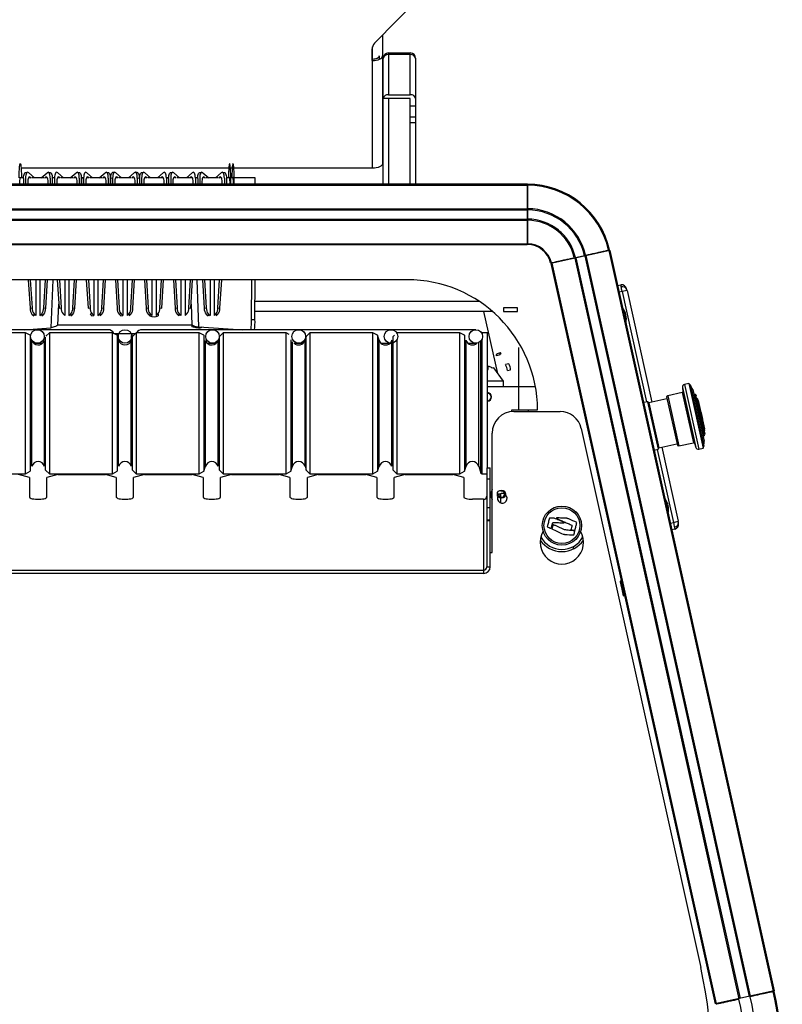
# Model space of a CAD drawing. Extents: x -3139 to 1389, y -669 to 4607.
# Tile 4 of 14: x -2814 to -2368, y 37 to 613. Entities that reach past the tile are written whole.
import ezdxf

# ---------------------------------------------------------------- set-up
doc = ezdxf.new("R2010")
doc.units = 0
doc.layers.get('0').update_dxf_attribs({"linetype": 'CONTINUOUS'})

# ---------------------------------------------------------------- blocks, each defined once
blk = doc.blocks.new('M9_-_FRONT')
for p, q in [((7.205, 25.079), (5.748, 23.588)), ((5.934, 23.778), (5.934, 20.818)), ((5.688, 23.444), (5.688, 23.187)), ((5.697, 20.707), (5.697, 23.506)), ((5.697, 23.223), (5.688, 23.223)), ((5.697, 23.187), (5.688, 23.187)), ((5.856, 23.298), (5.856, 23.215)), ((5.944, 20.338), (5.944, 23.238)), ((6.069, 23.363), (6.069, 22.399)), ((6.069, 23.363), (6.569, 23.363)), ((6.569, 23.326), (6.069, 23.326)), ((6.569, 22.399), (6.569, 23.363)), ((6.694, 23.238), (6.694, 20.338)), ((6.569, 22.311), (5.944, 22.311)), ((5.954, 22.311), (5.954, 22.345)), ((6.069, 22.399), (6.569, 22.399)), ((6.069, 22.311), (6.069, 20.338)), ((6.569, 20.338), (6.569, 22.311)), ((6.569, 22.149), (6.694, 22.149)), ((6.569, 21.89), (6.694, 21.89)), ((6.569, 21.76), (6.694, 21.76)), ((2.391, 20.707), (-2.391, 20.707)), ((2.469, 20.707), (2.429, 20.707)), ((5.697, 20.707), (2.507, 20.707)), ((-2.336, 20.488), (-2.412, 20.488)), ((-2.385, 20.537), (-2.384, 20.488)), ((-2.336, 20.473), (-2.336, 20.338)), ((-2.29, 20.479), (-2.29, 20.338)), ((-2.219, 20.488), (-2.222, 20.488)), ((-2.217, 20.603), (-2.083, 20.488)), ((-2.167, 20.488), (-2.198, 20.488)), ((-1.867, 20.488), (-2.144, 20.488)), ((-1.928, 20.488), (-1.794, 20.603)), ((-1.813, 20.488), (-1.844, 20.488)), ((-1.789, 20.488), (-1.792, 20.488)), ((-1.721, 20.479), (-1.721, 20.338)), ((-1.621, 20.488), (-1.675, 20.488)), ((-1.675, 20.473), (-1.675, 20.338)), ((-1.621, 20.479), (-1.621, 20.338)), ((-1.498, 20.488), (-1.554, 20.488)), ((-1.548, 20.603), (-1.415, 20.488)), ((-1.199, 20.488), (-1.475, 20.488)), ((-1.259, 20.488), (-1.126, 20.603)), ((-1.145, 20.488), (-1.176, 20.488)), ((-1.12, 20.488), (-1.124, 20.488)), ((-1.053, 20.479), (-1.053, 20.338)), ((-0.953, 20.488), (-1.006, 20.488)), ((-1.006, 20.473), (-1.006, 20.338)), ((-0.953, 20.479), (-0.999, 20.473)), ((-0.999, 20.473), (-0.999, 20.338)), ((-0.953, 20.479), (-0.953, 20.338)), ((-0.83, 20.488), (-0.885, 20.488)), ((-0.88, 20.603), (-0.746, 20.488)), ((-0.53, 20.488), (-0.807, 20.488)), ((-0.591, 20.488), (-0.457, 20.603)), ((-0.476, 20.488), (-0.507, 20.488)), ((-0.452, 20.488), (-0.455, 20.488)), ((-0.384, 20.479), (-0.384, 20.338)), ((-0.331, 20.488), (-0.338, 20.488)), ((-0.338, 20.473), (-0.338, 20.338)), ((-0.284, 20.479), (-0.331, 20.473)), ((-0.331, 20.473), (-0.331, 20.338)), ((-0.238, 20.614), (-0.284, 20.607)), ((-0.284, 20.479), (-0.284, 20.338)), ((-0.213, 20.488), (-0.217, 20.488)), ((-0.211, 20.603), (-0.078, 20.488)), ((-0.161, 20.488), (-0.192, 20.488)), ((0.138, 20.488), (-0.138, 20.488)), ((0.078, 20.488), (0.211, 20.603)), ((0.192, 20.488), (0.161, 20.488)), ((0.217, 20.488), (0.213, 20.488)), ((0.284, 20.607), (0.238, 20.614)), ((0.284, 20.479), (0.284, 20.338)), ((0.331, 20.473), (0.284, 20.479)), ((0.338, 20.488), (0.331, 20.488)), ((0.331, 20.473), (0.331, 20.338)), ((0.338, 20.473), (0.338, 20.338)), ((0.384, 20.479), (0.384, 20.338)), ((0.455, 20.488), (0.452, 20.488)), ((0.457, 20.603), (0.591, 20.488)), ((0.507, 20.488), (0.476, 20.488)), ((0.807, 20.488), (0.53, 20.488)), ((0.746, 20.488), (0.88, 20.603)), ((0.885, 20.488), (0.83, 20.488)), ((1.006, 20.488), (0.953, 20.488)), ((0.953, 20.479), (0.953, 20.338)), ((0.999, 20.473), (0.953, 20.479)), ((0.999, 20.473), (0.999, 20.338)), ((1.006, 20.473), (1.006, 20.338)), ((1.053, 20.479), (1.053, 20.338)), ((1.124, 20.488), (1.12, 20.488)), ((1.126, 20.603), (1.259, 20.488)), ((1.176, 20.488), (1.145, 20.488)), ((1.475, 20.488), (1.199, 20.488)), ((1.415, 20.488), (1.548, 20.603)), ((1.554, 20.488), (1.498, 20.488)), ((1.675, 20.488), (1.621, 20.488)), ((1.621, 20.479), (1.621, 20.338)), ((1.675, 20.473), (1.675, 20.338)), ((1.721, 20.479), (1.721, 20.338)), ((1.792, 20.488), (1.789, 20.488)), ((1.794, 20.603), (1.928, 20.488)), ((1.844, 20.488), (1.813, 20.488)), ((2.144, 20.488), (1.867, 20.488)), ((2.083, 20.488), (2.217, 20.603)), ((2.198, 20.488), (2.167, 20.488)), ((2.222, 20.488), (2.219, 20.488)), ((2.29, 20.479), (2.29, 20.338)), ((2.412, 20.488), (2.336, 20.488)), ((2.336, 20.473), (2.336, 20.338)), ((2.385, 20.537), (2.384, 20.488)), ((2.434, 20.338), (2.435, 20.486)), ((2.49, 20.488), (2.435, 20.488)), ((2.463, 20.537), (2.462, 20.488)), ((2.512, 20.338), (2.513, 20.486)), ((3, 20.488), (2.513, 20.488)), ((3, 20.338), (3, 20.488)), ((9.26, 20.338), (-9.26, 20.338)), ((-9.26, 20.338), (9.26, 20.338)), ((-9.26, 20.315), (9.26, 20.315)), ((9.26, 20.338), (9.26, 18.948)), ((9.272, 20.34), (9.272, 20.317)), ((9.272, 20.303), (9.272, 20.332)), ((-9.26, 19.774), (9.26, 19.774)), ((-9.26, 19.746), (9.26, 19.746)), ((9.272, 19.748), (9.272, 19.536)), ((-9.26, 19.534), (9.26, 19.534)), ((-9.26, 19.507), (9.26, 19.507)), ((-9.26, 18.966), (9.26, 18.966)), ((-9.26, 18.948), (9.26, 18.948)), ((-9.26, 18.948), (9.26, 18.948)), ((11.167, 18.815), (9.81, 18.514)), ((10.356, 18.635), (14.139, 1.57)), ((10.374, 18.651), (10.581, 18.697)), ((10.382, 18.641), (14.166, 1.575)), ((10.59, 18.687), (14.373, 1.621)), ((10.616, 18.693), (14.4, 1.627)), ((11.151, 18.824), (11.123, 18.817)), ((11.136, 18.82), (11.159, 18.825)), ((11.151, 18.822), (11.136, 18.818)), ((11.145, 18.81), (14.928, 1.744)), ((14.951, 1.75), (11.167, 18.815)), ((11.167, 18.815), (14.951, 1.75)), ((11.168, 18.813), (11.171, 18.814)), ((11.384, 17.852), (11.171, 18.814)), ((9.81, 18.514), (13.594, 1.449)), ((9.827, 18.518), (13.611, 1.452)), ((6.5, 18.138), (-6.5, 18.138)), ((-2.227, 18.138), (-2.187, 17.482)), ((-2.18, 18.138), (-2.141, 17.488)), ((-2.052, 18.138), (-2.052, 17.312)), ((-1.959, 18.138), (-1.959, 17.312)), ((-1.87, 17.488), (-1.831, 18.138)), ((-1.824, 17.482), (-1.784, 18.138)), ((-1.663, 18.138), (-1.705, 17.029)), ((-1.558, 18.138), (-1.519, 17.482)), ((-1.511, 18.138), (-1.472, 17.488)), ((-1.384, 18.138), (-1.384, 17.312)), ((-1.29, 18.138), (-1.29, 17.312)), ((-1.202, 17.488), (-1.163, 18.138)), ((-1.155, 17.482), (-1.116, 18.138)), ((-0.89, 18.138), (-0.85, 17.482)), ((-0.843, 18.138), (-0.804, 17.488)), ((-0.715, 18.138), (-0.715, 17.312)), ((-0.622, 18.138), (-0.622, 17.312)), ((-0.533, 17.488), (-0.494, 18.138)), ((-0.487, 17.482), (-0.447, 18.138)), ((-0.221, 18.138), (-0.182, 17.482)), ((-0.174, 18.138), (-0.135, 17.488)), ((-0.047, 18.138), (-0.047, 17.312)), ((0.047, 18.138), (0.047, 17.312)), ((0.135, 17.488), (0.174, 18.138)), ((0.182, 17.482), (0.221, 18.138)), ((0.447, 18.138), (0.487, 17.482)), ((0.494, 18.138), (0.533, 17.488)), ((0.622, 18.138), (0.622, 17.312)), ((0.715, 18.138), (0.715, 17.312)), ((0.804, 17.488), (0.843, 18.138)), ((0.85, 17.482), (0.89, 18.138)), ((1.116, 18.138), (1.155, 17.482)), ((1.163, 18.138), (1.202, 17.488)), ((1.29, 18.138), (1.29, 17.312)), ((1.384, 18.138), (1.384, 17.312)), ((1.472, 17.488), (1.511, 18.138)), ((1.519, 17.482), (1.558, 18.138)), ((1.704, 17.056), (1.663, 18.138)), ((1.784, 18.138), (1.824, 17.482)), ((1.831, 18.138), (1.87, 17.488)), ((1.959, 18.138), (1.959, 17.312)), ((2.052, 18.138), (2.052, 17.312)), ((2.141, 17.488), (2.18, 18.138)), ((2.187, 17.482), (2.227, 18.138)), ((2.917, 17.218), (2.918, 18.138)), ((2.994, 17.218), (2.996, 18.138)), ((11.347, 18.005), (11.416, 18.018)), ((11.45, 17.864), (11.381, 17.852)), ((11.561, 17.889), (11.45, 17.864)), ((11.45, 17.864), (12.013, 15.323)), ((11.561, 17.889), (12.131, 15.319)), ((-2.187, 17.482), (-2.141, 17.488)), ((-1.87, 17.488), (-1.824, 17.482)), ((-1.543, 17.088), (-1.524, 17.577)), ((-1.519, 17.482), (-1.472, 17.488)), ((-1.202, 17.488), (-1.155, 17.482)), ((-0.85, 17.482), (-0.804, 17.488)), ((-0.533, 17.488), (-0.487, 17.482)), ((0.487, 17.482), (0.533, 17.488)), ((0.804, 17.488), (0.85, 17.482)), ((1.155, 17.482), (1.202, 17.488)), ((1.472, 17.488), (1.519, 17.482)), ((1.524, 17.577), (1.543, 17.088)), ((1.824, 17.482), (1.87, 17.488)), ((2.141, 17.488), (2.187, 17.482)), ((2.995, 17.646), (8.146, 17.646)), ((8.717, 17.489), (8.717, 17.409)), ((9.037, 17.489), (8.717, 17.489)), ((9.037, 17.488), (8.717, 17.488)), ((9.037, 17.409), (9.037, 17.489)), ((-2.142, 17.344), (-2.099, 17.306)), ((-2.099, 17.353), (-2.099, 17.306)), ((-2.095, 17.35), (-2.052, 17.312)), ((-1.959, 17.312), (-1.916, 17.35)), ((-1.912, 17.353), (-1.912, 17.306)), ((-1.912, 17.306), (-1.869, 17.344)), ((-1.427, 17.35), (-1.384, 17.312)), ((-1.29, 17.312), (-1.247, 17.35)), ((-1.244, 17.353), (-1.244, 17.306)), ((-1.244, 17.306), (-1.201, 17.344)), ((-0.758, 17.35), (-0.805, 17.344)), ((-0.805, 17.344), (-0.762, 17.306)), ((-0.762, 17.306), (-0.715, 17.312)), ((-0.758, 17.35), (-0.715, 17.312)), ((-0.622, 17.312), (-0.579, 17.35)), ((-0.575, 17.353), (-0.575, 17.306)), ((-0.575, 17.306), (-0.532, 17.344)), ((-0.09, 17.35), (-0.136, 17.344)), ((-0.136, 17.344), (-0.093, 17.306)), ((-0.093, 17.306), (-0.047, 17.312)), ((-0.09, 17.35), (-0.047, 17.312)), ((0.047, 17.312), (0.09, 17.35)), ((0.093, 17.353), (0.093, 17.306)), ((0.093, 17.306), (0.136, 17.344)), ((0.532, 17.344), (0.575, 17.306)), ((0.575, 17.353), (0.575, 17.306)), ((0.579, 17.35), (0.622, 17.312)), ((0.715, 17.312), (0.758, 17.35)), ((0.762, 17.353), (0.762, 17.306)), ((1.201, 17.344), (1.244, 17.306)), ((1.244, 17.353), (1.244, 17.306)), ((1.247, 17.35), (1.29, 17.312)), ((1.384, 17.312), (1.427, 17.35)), ((1.869, 17.344), (1.912, 17.306)), ((1.912, 17.353), (1.912, 17.306)), ((1.916, 17.35), (1.959, 17.312)), ((2.052, 17.312), (2.095, 17.35)), ((2.099, 17.353), (2.099, 17.306)), ((2.099, 17.306), (2.142, 17.344)), ((8.459, 17.409), (2.995, 17.409)), ((8.584, 15.98), (8.267, 17.409)), ((8.717, 17.409), (9.037, 17.409)), ((8.717, 17.409), (9.037, 17.409)), ((-2.318, 16.987), (-1.705, 17.029)), ((1.543, 17.088), (-1.543, 17.088)), ((1.542, 17.088), (1.543, 17.055)), ((1.543, 17.055), (1.543, 17.055)), ((1.704, 17.056), (2.713, 16.987)), ((2.917, 17.218), (2.994, 17.218)), ((-0.396, 16.987), (-6.126, 16.987)), ((-2.29, 16.916), (-3.74, 16.916)), ((-2.182, 16.859), (-2.29, 16.916)), ((-2.29, 13.666), (-2.29, 16.916)), ((-2.182, 16.859), (-2.182, 13.723)), ((-1.827, 13.753), (-1.827, 16.816)), ((-1.74, 16.916), (-1.822, 16.834)), ((-0.29, 16.916), (-1.74, 16.916)), ((-1.74, 16.916), (-1.74, 13.666)), ((-0.182, 16.859), (-0.29, 16.916)), ((-0.29, 13.666), (-0.29, 16.916)), ((-0.256, 16.901), (0.244, 16.901)), ((-0.212, 16.9), (-0.218, 16.878)), ((-0.212, 16.874), (-0.212, 16.9)), ((-0.182, 16.859), (-0.182, 13.723)), ((-0.149, 16.853), (-0.164, 16.9)), ((-0.164, 16.9), (-0.164, 16.237)), ((-0.149, 16.237), (-0.149, 16.853)), ((0.164, 16.9), (0.149, 16.853)), ((0.149, 16.237), (0.149, 16.853)), ((0.164, 16.237), (0.164, 16.9)), ((0.26, 16.916), (0.173, 16.829)), ((0.173, 13.753), (0.173, 16.829)), ((0.219, 16.875), (0.212, 16.9)), ((0.212, 16.9), (0.212, 16.868)), ((1.71, 16.916), (0.26, 16.916)), ((0.26, 16.916), (0.26, 13.666)), ((6.126, 16.987), (0.396, 16.987)), ((1.818, 16.859), (1.71, 16.916)), ((1.71, 13.666), (1.71, 16.916)), ((1.823, 16.843), (1.818, 16.859)), ((1.818, 16.859), (1.818, 13.723)), ((2.26, 16.916), (2.173, 16.829)), ((2.173, 13.753), (2.173, 16.829)), ((3.71, 16.916), (2.26, 16.916)), ((2.26, 16.916), (2.26, 13.666)), ((3.783, 16.877), (3.71, 16.916)), ((3.71, 13.666), (3.71, 16.916)), ((4.173, 16.829), (4.146, 16.742)), ((4.26, 16.916), (4.173, 16.829)), ((4.173, 13.753), (4.173, 16.829)), ((5.71, 16.916), (4.26, 16.916)), ((4.26, 16.916), (4.26, 13.666)), ((5.818, 16.859), (5.71, 16.916)), ((5.71, 13.666), (5.71, 16.916)), ((5.854, 16.742), (5.818, 16.859)), ((5.818, 16.859), (5.818, 13.723)), ((8.08, 16.987), (6.126, 16.987)), ((6.207, 16.864), (6.173, 16.829)), ((6.173, 16.698), (6.173, 16.829)), ((6.26, 16.916), (6.258, 16.914)), ((7.71, 16.916), (6.26, 16.916)), ((6.26, 16.916), (6.26, 16.911)), ((7.818, 16.859), (7.71, 16.916)), ((7.71, 13.666), (7.71, 16.916)), ((7.825, 16.837), (7.818, 16.859)), ((7.818, 16.859), (7.818, 13.723)), ((8.352, 16.916), (8.218, 16.916)), ((8.218, 16.916), (8.218, 16.904)), ((8.352, 13.792), (8.352, 16.916)), ((-2.182, 16.674), (-2.146, 16.674)), ((-2.146, 13.84), (-2.146, 16.742)), ((-2.104, 16.674), (-1.896, 16.674)), ((-1.854, 13.84), (-1.854, 16.739)), ((-1.854, 16.674), (-1.827, 16.674)), ((-0.146, 13.84), (-0.146, 16.742)), ((0.146, 13.84), (0.146, 16.742)), ((1.854, 13.84), (1.854, 16.739)), ((1.896, 16.674), (2.104, 16.674)), ((2.146, 13.84), (2.146, 16.742)), ((2.146, 16.674), (2.173, 16.674)), ((3.818, 16.755), (3.818, 13.723)), ((3.854, 13.84), (3.854, 16.704)), ((3.896, 16.674), (4.104, 16.674)), ((4.146, 13.84), (4.146, 16.742)), ((5.854, 13.84), (5.854, 16.742)), ((5.896, 16.674), (6.126, 16.674)), ((6.146, 16.691), (6.146, 16.742)), ((6.146, 13.84), (6.146, 16.676)), ((6.146, 16.674), (6.173, 16.674)), ((6.173, 13.753), (6.173, 16.682)), ((6.26, 16.75), (6.26, 13.666)), ((7.854, 13.84), (7.854, 16.742)), ((7.896, 16.674), (8.08, 16.674)), ((8.146, 13.84), (8.146, 16.689)), ((8.194, 13.684), (8.194, 16.724)), ((8.218, 16.758), (8.218, 13.666)), ((9.062, 16.577), (9.062, 15.138)), ((8.629, 16.406), (8.556, 16.387)), ((8.642, 16.452), (8.569, 16.434)), ((8.63, 16.43), (8.663, 16.438)), ((-2.146, 16.237), (-2.182, 16.237)), ((-2.182, 16.138), (-2.146, 16.138)), ((-1.827, 16.237), (-1.854, 16.237)), ((-1.854, 16.138), (-1.827, 16.138)), ((-0.146, 16.237), (-0.182, 16.237)), ((-0.182, 16.138), (-0.146, 16.138)), ((0.173, 16.237), (0.146, 16.237)), ((0.146, 16.138), (0.173, 16.138)), ((2.173, 16.237), (2.146, 16.237)), ((2.146, 16.138), (2.173, 16.138)), ((6.146, 16.138), (6.173, 16.138)), ((8.352, 16.138), (8.363, 16.138)), ((8.363, 16.073), (8.363, 16.138)), ((8.455, 16.098), (8.441, 16.118)), ((8.838, 16.199), (8.766, 16.181)), ((-2.182, 16.073), (-2.146, 16.073)), ((-1.854, 16.073), (-1.827, 16.073)), ((-0.182, 16.073), (-0.146, 16.073)), ((0.146, 16.073), (0.173, 16.073)), ((2.146, 16.073), (2.173, 16.073)), ((6.146, 16.073), (6.173, 16.073)), ((8.352, 16.073), (8.363, 16.073)), ((8.491, 16.106), (8.455, 16.098)), ((8.718, 15.798), (8.491, 16.106)), ((8.806, 16.047), (8.879, 16.065)), ((-2.146, 15.798), (-2.182, 15.798)), ((-2.182, 15.674), (-2.146, 15.674)), ((-1.827, 15.798), (-1.854, 15.798)), ((-1.854, 15.674), (-1.827, 15.674)), ((-0.146, 15.798), (-0.182, 15.798)), ((-0.182, 15.674), (-0.146, 15.674)), ((0.173, 15.798), (0.146, 15.798)), ((0.146, 15.674), (0.173, 15.674)), ((2.173, 15.798), (2.146, 15.798)), ((2.146, 15.674), (2.173, 15.674)), ((6.173, 15.798), (6.146, 15.798)), ((6.146, 15.674), (6.173, 15.674)), ((8.718, 15.798), (8.352, 15.798)), ((8.352, 15.674), (9.452, 15.674)), ((8.718, 15.674), (8.718, 15.798)), ((12.836, 15.658), (13.143, 14.272)), ((12.836, 15.658), (12.849, 15.557)), ((12.982, 15.746), (12.882, 15.724)), ((12.882, 15.724), (13.212, 14.232)), ((12.982, 15.746), (13.312, 14.254)), ((13.02, 15.708), (13.332, 14.305)), ((12.503, 15.462), (12.474, 15.436)), ((12.474, 15.436), (12.721, 14.321)), ((12.834, 15.536), (12.503, 15.462)), ((12.503, 15.462), (12.758, 14.309)), ((12.834, 15.536), (13.09, 14.383)), ((13.113, 14.369), (12.849, 15.557)), ((13.075, 15.609), (13.339, 14.418)), ((13.113, 15.497), (13.09, 15.543)), ((13.128, 15.5), (13.113, 15.497)), ((13.113, 15.497), (13.326, 14.536)), ((13.128, 15.5), (13.341, 14.539)), ((13.163, 15.475), (13.144, 15.471)), ((13.145, 15.468), (13.144, 15.471)), ((13.145, 15.468), (13.164, 15.473)), ((13.164, 15.473), (13.163, 15.475)), ((12.032, 15.328), (11.945, 15.308)), ((12.032, 15.328), (12.275, 14.232)), ((12.067, 15.305), (12.032, 15.328)), ((12.482, 15.397), (12.067, 15.305)), ((12.067, 15.305), (12.297, 14.267)), ((13.187, 15.392), (13.175, 15.39)), ((13.175, 15.39), (13.337, 14.659)), ((13.187, 15.392), (13.349, 14.662)), ((13.201, 15.355), (13.187, 15.392)), ((13.201, 15.355), (13.346, 14.702)), ((8.908, 15.138), (9.5, 15.138)), ((8.908, 15.1), (8.908, 15.138)), ((8.953, 15.102), (10.019, 15.102)), ((9.283, 15.138), (9.283, 15.102)), ((13.176, 15.007), (13.207, 15.013)), ((13.235, 15.02), (13.256, 15.024)), ((13.274, 15.028), (13.285, 15.031)), ((8.453, 11.852), (8.453, 14.602)), ((10.507, 14.71), (13.261, 2.287)), ((13.325, 14.484), (13.326, 14.536)), ((13.326, 14.536), (13.341, 14.539)), ((13.335, 14.62), (13.352, 14.624)), ((13.336, 14.649), (13.346, 14.651)), ((13.337, 14.659), (13.349, 14.662)), ((13.338, 14.65), (13.337, 14.659)), ((13.337, 14.63), (13.35, 14.633)), ((13.341, 14.583), (13.337, 14.602)), ((13.341, 14.583), (13.36, 14.588)), ((13.349, 14.662), (13.346, 14.702)), ((13.362, 14.577), (13.346, 14.651)), ((12.297, 14.267), (12.712, 14.359)), ((12.721, 14.321), (12.758, 14.309)), ((12.758, 14.309), (13.09, 14.383)), ((13.113, 14.369), (13.143, 14.272)), ((12.188, 14.213), (12.275, 14.232)), ((12.256, 14.228), (12.629, 12.546)), ((12.275, 14.232), (12.297, 14.267)), ((12.361, 14.281), (12.74, 12.571)), ((13.212, 14.232), (13.312, 14.254)), ((-3.74, 13.666), (-2.29, 13.666)), ((-2.2, 13.583), (-2.45, 13.648)), ((-2.29, 13.666), (-2.182, 13.723)), ((-1.827, 13.753), (-1.74, 13.666)), ((-1.55, 13.648), (-1.8, 13.583)), ((-1.74, 13.666), (-0.29, 13.666)), ((-1.55, 13.648), (-0.45, 13.648)), ((-0.2, 13.583), (-0.45, 13.648)), ((-0.29, 13.666), (-0.182, 13.723)), ((0.173, 13.753), (0.26, 13.666)), ((0.45, 13.648), (0.2, 13.583)), ((0.26, 13.666), (1.71, 13.666)), ((0.45, 13.648), (1.55, 13.648)), ((1.8, 13.583), (1.55, 13.648)), ((1.71, 13.666), (1.818, 13.723)), ((1.818, 13.723), (1.854, 13.84)), ((2.173, 13.753), (2.26, 13.666)), ((2.45, 13.648), (2.2, 13.583)), ((2.26, 13.666), (3.71, 13.666)), ((2.45, 13.648), (3.55, 13.648)), ((3.8, 13.583), (3.55, 13.648)), ((3.71, 13.666), (3.818, 13.723)), ((3.818, 13.723), (3.854, 13.84)), ((4.146, 13.84), (4.173, 13.753)), ((4.173, 13.753), (4.26, 13.666)), ((4.45, 13.648), (4.2, 13.583)), ((4.26, 13.666), (5.71, 13.666)), ((4.45, 13.648), (5.55, 13.648)), ((5.8, 13.583), (5.55, 13.648)), ((5.71, 13.666), (5.818, 13.723)), ((5.818, 13.723), (5.854, 13.84)), ((6.173, 13.753), (6.26, 13.666)), ((6.45, 13.648), (6.2, 13.583)), ((6.26, 13.666), (7.71, 13.666)), ((6.45, 13.648), (7.55, 13.648)), ((7.8, 13.583), (7.55, 13.648)), ((7.71, 13.666), (7.818, 13.723)), ((7.818, 13.723), (7.854, 13.84)), ((8.146, 13.84), (8.194, 13.684)), ((8.218, 13.666), (8.334, 13.666)), ((8.334, 13.801), (8.334, 11.524)), ((8.412, 13.792), (8.334, 13.792)), ((8.412, 11.524), (8.412, 13.801)), ((-2.2, 13.583), (-2.2, 13.13)), ((-1.8, 13.13), (-1.8, 13.583)), ((-0.2, 13.583), (-0.2, 13.13)), ((0.2, 13.13), (0.2, 13.583)), ((1.8, 13.583), (1.8, 13.13)), ((2.2, 13.13), (2.2, 13.583)), ((3.8, 13.583), (3.8, 13.13)), ((4.2, 13.13), (4.2, 13.583)), ((5.8, 13.583), (5.8, 13.13)), ((6.2, 13.13), (6.2, 13.583)), ((7.8, 13.583), (7.8, 13.13)), ((8.334, 13.551), (8.412, 13.551)), ((8.658, 13.125), (8.658, 13.208)), ((8.256, 13.079), (8, 13.079)), ((8.256, 13.079), (8.256, 11.373)), ((8.658, 12.995), (8.658, 13.102)), ((8.334, 12.886), (8.412, 12.886)), ((8.334, 12.608), (8.412, 12.608)), ((8.412, 12.58), (8.334, 12.58)), ((12.561, 12.529), (12.629, 12.546)), ((14.955, 1.748), (12.564, 12.53)), ((12.629, 12.546), (12.74, 12.571)), ((12.725, 12.564), (12.738, 12.567)), ((12.73, 12.545), (12.745, 12.548)), ((12.663, 12.393), (12.595, 12.375)), ((8.412, 11.852), (8.453, 11.852)), ((10.318, 11.931), (10.333, 11.995)), ((-8.256, 11.448), (8.256, 11.448)), ((-8.256, 11.373), (8.256, 11.373)), ((8.334, 11.524), (8.412, 11.524)), ((11.433, 11.195), (11.402, 11.188)), ((11.402, 11.188), (11.476, 10.856)), ((11.404, 11.178), (11.473, 10.866)), ((11.476, 10.856), (11.506, 10.863)), ((14.951, 1.75), (13.594, 1.449)), ((14.915, 1.73), (14.944, 1.736)), ((14.918, 1.74), (14.955, 1.748)), ((14.923, 1.734), (14.946, 1.739)), ((14.951, 1.738), (14.929, 1.733)), ((14.947, 1.747), (14.946, 1.749))]:
    blk.add_line(p, q)
at = {"flags": 128}
for points in [[(5.697, 23.187), (5.744, 23.189), (5.788, 23.195), (5.829, 23.205), (5.864, 23.219), (5.894, 23.236), (5.916, 23.255), (5.929, 23.276), (5.934, 23.298)], [(5.697, 23.223), (5.728, 23.225), (5.758, 23.229), (5.785, 23.236), (5.809, 23.245), (5.829, 23.256), (5.843, 23.269), (5.852, 23.283), (5.856, 23.298)], [(-2.435, 20.486), (-2.435, 20.536), (-2.435, 20.585), (-2.433, 20.632), (-2.431, 20.676), (-2.429, 20.715), (-2.426, 20.749), (-2.422, 20.776), (-2.418, 20.796), (-2.414, 20.809), (-2.41, 20.813), (-2.406, 20.809), (-2.402, 20.797), (-2.398, 20.777), (-2.395, 20.75), (-2.391, 20.716), (-2.389, 20.677), (-2.387, 20.633), (-2.385, 20.586), (-2.385, 20.537)], [(2.435, 20.486), (2.435, 20.536), (2.435, 20.585), (2.433, 20.632), (2.431, 20.676), (2.429, 20.715), (2.426, 20.749), (2.422, 20.776), (2.418, 20.796), (2.414, 20.809), (2.41, 20.813), (2.406, 20.809), (2.402, 20.797), (2.398, 20.777), (2.395, 20.75), (2.391, 20.716), (2.389, 20.677), (2.387, 20.633), (2.385, 20.586), (2.385, 20.537)], [(2.513, 20.486), (2.513, 20.536), (2.512, 20.585), (2.511, 20.632), (2.509, 20.676), (2.507, 20.715), (2.504, 20.749), (2.5, 20.776), (2.496, 20.796), (2.492, 20.809), (2.488, 20.813), (2.484, 20.809), (2.48, 20.797), (2.476, 20.777), (2.472, 20.75), (2.469, 20.716), (2.467, 20.677), (2.465, 20.633), (2.463, 20.586), (2.463, 20.537)], [(5.934, 20.818), (5.929, 20.797), (5.916, 20.776), (5.894, 20.757), (5.864, 20.74), (5.829, 20.726), (5.788, 20.716), (5.744, 20.709), (5.697, 20.707)], [(-2.419, 20.338), (-2.419, 20.359), (-2.419, 20.393), (-2.418, 20.424), (-2.416, 20.452), (-2.414, 20.474), (-2.412, 20.49), (-2.409, 20.498), (-2.406, 20.499), (-2.403, 20.491), (-2.403, 20.488)], [(-2.336, 20.473), (-2.335, 20.508), (-2.331, 20.54), (-2.324, 20.566), (-2.315, 20.587), (-2.304, 20.601), (-2.291, 20.607), (-2.277, 20.606), (-2.265, 20.599)], [(-2.217, 20.603), (-2.231, 20.612), (-2.245, 20.613), (-2.257, 20.607), (-2.268, 20.593), (-2.278, 20.573), (-2.284, 20.546), (-2.288, 20.514), (-2.29, 20.479)], [(-2.16, 20.478), (-2.173, 20.495), (-2.187, 20.505), (-2.2, 20.507), (-2.212, 20.501), (-2.223, 20.487), (-2.231, 20.466), (-2.237, 20.439), (-2.24, 20.406), (-2.24, 20.371), (-2.238, 20.338)], [(-2.212, 20.48), (-2.219, 20.488), (-2.221, 20.49)], [(-1.771, 20.389), (-1.772, 20.423), (-1.777, 20.453), (-1.784, 20.477), (-1.793, 20.495), (-1.805, 20.505), (-1.818, 20.507), (-1.831, 20.501), (-1.845, 20.487), (-1.851, 20.478)], [(-1.79, 20.49), (-1.799, 20.48), (-1.799, 20.48)], [(-1.721, 20.479), (-1.723, 20.514), (-1.727, 20.546), (-1.734, 20.573), (-1.743, 20.593), (-1.754, 20.607), (-1.766, 20.613), (-1.78, 20.612), (-1.794, 20.603)], [(-1.746, 20.599), (-1.734, 20.606), (-1.72, 20.607), (-1.707, 20.601), (-1.696, 20.587), (-1.687, 20.566), (-1.68, 20.54), (-1.676, 20.508), (-1.675, 20.473)], [(-1.548, 20.603), (-1.562, 20.612), (-1.576, 20.613), (-1.589, 20.607), (-1.6, 20.593), (-1.609, 20.573), (-1.616, 20.546), (-1.62, 20.514), (-1.621, 20.479)], [(-1.492, 20.478), (-1.504, 20.495), (-1.518, 20.505), (-1.531, 20.507), (-1.544, 20.501), (-1.554, 20.487), (-1.563, 20.466), (-1.569, 20.439), (-1.572, 20.406), (-1.572, 20.371), (-1.569, 20.338)], [(-1.102, 20.389), (-1.104, 20.423), (-1.108, 20.453), (-1.115, 20.477), (-1.125, 20.495), (-1.136, 20.505), (-1.149, 20.507), (-1.163, 20.501), (-1.177, 20.487), (-1.182, 20.478)], [(-1.121, 20.49), (-1.13, 20.48), (-1.13, 20.48)], [(-1.053, 20.479), (-1.054, 20.514), (-1.058, 20.546), (-1.065, 20.573), (-1.074, 20.593), (-1.085, 20.607), (-1.098, 20.613), (-1.112, 20.612), (-1.126, 20.603)], [(-1.078, 20.599), (-1.065, 20.606), (-1.051, 20.607), (-1.039, 20.601), (-1.028, 20.587), (-1.018, 20.566), (-1.012, 20.54), (-1.008, 20.508), (-1.006, 20.473)], [(-0.88, 20.603), (-0.894, 20.612), (-0.908, 20.613), (-0.92, 20.607), (-0.931, 20.593), (-0.941, 20.573), (-0.947, 20.546), (-0.951, 20.514), (-0.953, 20.479)], [(-0.823, 20.478), (-0.836, 20.495), (-0.85, 20.505), (-0.863, 20.507), (-0.875, 20.501), (-0.886, 20.487), (-0.894, 20.466), (-0.9, 20.439), (-0.903, 20.406), (-0.903, 20.371), (-0.901, 20.338)], [(-0.434, 20.389), (-0.435, 20.423), (-0.44, 20.453), (-0.447, 20.477), (-0.456, 20.495), (-0.468, 20.505), (-0.481, 20.507), (-0.494, 20.501), (-0.508, 20.487), (-0.514, 20.478)], [(-0.453, 20.49), (-0.462, 20.48), (-0.462, 20.48)], [(-0.384, 20.479), (-0.386, 20.514), (-0.39, 20.546), (-0.396, 20.573), (-0.406, 20.593), (-0.417, 20.607), (-0.429, 20.613), (-0.443, 20.612), (-0.457, 20.603)], [(-0.409, 20.599), (-0.397, 20.606), (-0.383, 20.607), (-0.37, 20.601), (-0.359, 20.587), (-0.35, 20.566), (-0.343, 20.54), (-0.339, 20.508), (-0.338, 20.473)], [(-0.331, 20.473), (-0.329, 20.508), (-0.325, 20.54), (-0.319, 20.566), (-0.309, 20.587), (-0.298, 20.601), (-0.286, 20.607), (-0.284, 20.607)], [(-0.211, 20.603), (-0.225, 20.612), (-0.239, 20.613), (-0.252, 20.607), (-0.263, 20.593), (-0.272, 20.573), (-0.279, 20.546), (-0.283, 20.514), (-0.284, 20.479)], [(-0.155, 20.478), (-0.167, 20.495), (-0.181, 20.505), (-0.194, 20.507), (-0.207, 20.501), (-0.217, 20.487), (-0.226, 20.466), (-0.232, 20.439), (-0.235, 20.406), (-0.235, 20.371), (-0.232, 20.338)], [(-0.207, 20.48), (-0.214, 20.488), (-0.216, 20.49)], [(0.235, 20.389), (0.233, 20.423), (0.229, 20.453), (0.222, 20.477), (0.212, 20.495), (0.201, 20.505), (0.188, 20.507), (0.174, 20.501), (0.16, 20.487), (0.155, 20.478)], [(0.216, 20.49), (0.207, 20.48), (0.207, 20.48)], [(0.284, 20.479), (0.283, 20.514), (0.279, 20.546), (0.272, 20.573), (0.263, 20.593), (0.252, 20.607), (0.239, 20.613), (0.225, 20.612), (0.211, 20.603)], [(0.284, 20.607), (0.286, 20.607), (0.298, 20.601), (0.309, 20.587), (0.319, 20.566), (0.325, 20.54), (0.329, 20.508), (0.331, 20.473)], [(0.338, 20.473), (0.339, 20.508), (0.343, 20.54), (0.35, 20.566), (0.359, 20.587), (0.37, 20.601), (0.383, 20.607), (0.397, 20.606), (0.409, 20.599)], [(0.457, 20.603), (0.443, 20.612), (0.429, 20.613), (0.417, 20.607), (0.406, 20.593), (0.396, 20.573), (0.39, 20.546), (0.386, 20.514), (0.384, 20.479)], [(0.514, 20.478), (0.501, 20.495), (0.487, 20.505), (0.474, 20.507), (0.462, 20.501), (0.451, 20.487), (0.443, 20.466), (0.437, 20.439), (0.434, 20.406), (0.434, 20.371), (0.436, 20.338)], [(0.462, 20.48), (0.455, 20.488), (0.453, 20.49)], [(0.903, 20.389), (0.902, 20.423), (0.897, 20.453), (0.89, 20.477), (0.881, 20.495), (0.869, 20.505), (0.856, 20.507), (0.843, 20.501), (0.829, 20.487), (0.823, 20.478)], [(0.953, 20.479), (0.951, 20.514), (0.947, 20.546), (0.941, 20.573), (0.931, 20.593), (0.92, 20.607), (0.908, 20.613), (0.894, 20.612), (0.88, 20.603)], [(1.006, 20.473), (1.008, 20.508), (1.012, 20.54), (1.018, 20.566), (1.028, 20.587), (1.039, 20.601), (1.051, 20.607), (1.065, 20.606), (1.078, 20.599)], [(1.126, 20.603), (1.112, 20.612), (1.098, 20.613), (1.085, 20.607), (1.074, 20.593), (1.065, 20.573), (1.058, 20.546), (1.054, 20.514), (1.053, 20.479)], [(1.182, 20.478), (1.17, 20.495), (1.156, 20.505), (1.143, 20.507), (1.13, 20.501), (1.12, 20.487), (1.111, 20.466), (1.105, 20.439), (1.102, 20.406), (1.102, 20.371), (1.105, 20.338)], [(1.13, 20.48), (1.123, 20.488), (1.121, 20.49)], [(1.572, 20.389), (1.57, 20.423), (1.566, 20.453), (1.559, 20.477), (1.549, 20.495), (1.538, 20.505), (1.525, 20.507), (1.511, 20.501), (1.497, 20.487), (1.492, 20.478)], [(1.621, 20.479), (1.62, 20.514), (1.616, 20.546), (1.609, 20.573), (1.6, 20.593), (1.589, 20.607), (1.576, 20.613), (1.562, 20.612), (1.548, 20.603)], [(1.675, 20.473), (1.676, 20.508), (1.68, 20.54), (1.687, 20.566), (1.696, 20.587), (1.707, 20.601), (1.72, 20.607), (1.734, 20.606), (1.746, 20.599)], [(1.794, 20.603), (1.78, 20.612), (1.766, 20.613), (1.754, 20.607), (1.743, 20.593), (1.734, 20.573), (1.727, 20.546), (1.723, 20.514), (1.721, 20.479)], [(1.851, 20.478), (1.838, 20.495), (1.824, 20.505), (1.811, 20.507), (1.799, 20.501), (1.788, 20.487), (1.78, 20.466), (1.774, 20.439), (1.771, 20.406), (1.771, 20.371), (1.773, 20.338)], [(1.799, 20.48), (1.792, 20.488), (1.79, 20.49)], [(2.24, 20.389), (2.239, 20.423), (2.234, 20.453), (2.227, 20.477), (2.218, 20.495), (2.206, 20.505), (2.193, 20.507), (2.18, 20.501), (2.166, 20.487), (2.16, 20.478)], [(2.221, 20.49), (2.212, 20.48), (2.212, 20.48)], [(2.29, 20.479), (2.288, 20.514), (2.284, 20.546), (2.278, 20.573), (2.268, 20.593), (2.257, 20.607), (2.245, 20.613), (2.231, 20.612), (2.217, 20.603)], [(2.265, 20.599), (2.277, 20.606), (2.291, 20.607), (2.304, 20.601), (2.315, 20.587), (2.324, 20.566), (2.331, 20.54), (2.335, 20.508), (2.336, 20.473)], [(2.419, 20.338), (2.419, 20.359), (2.419, 20.393), (2.418, 20.424), (2.416, 20.452), (2.414, 20.474), (2.412, 20.49), (2.409, 20.498), (2.406, 20.499), (2.403, 20.491), (2.403, 20.488)], [(2.497, 20.338), (2.497, 20.359), (2.497, 20.393), (2.496, 20.424), (2.494, 20.452), (2.492, 20.474), (2.49, 20.49), (2.487, 20.498), (2.484, 20.499), (2.481, 20.491), (2.481, 20.488)], [(-1.773, 20.338), (-1.772, 20.352), (-1.771, 20.389)], [(-1.105, 20.338), (-1.104, 20.352), (-1.102, 20.389)], [(-0.436, 20.338), (-0.435, 20.352), (-0.434, 20.389)], [(0.232, 20.338), (0.233, 20.352), (0.235, 20.389)], [(0.901, 20.338), (0.902, 20.352), (0.903, 20.389)], [(1.569, 20.338), (1.57, 20.352), (1.572, 20.389)], [(2.238, 20.338), (2.239, 20.352), (2.24, 20.389)], [(9.911, 19.3), (9.901, 19.329), (9.898, 19.342)], [(9.917, 19.329), (9.928, 19.3), (9.945, 19.274)], [(10.06, 19.209), (10.025, 19.212), (10.017, 19.213)], [(9.272, 18.968), (9.272, 18.967), (9.272, 18.963), (9.272, 18.95)], [(9.802, 18.524), (9.803, 18.524), (9.806, 18.525), (9.819, 18.528)], [(8.218, 16.916), (8.214, 16.916), (8.211, 16.915)], [(6.146, 16.742), (6.132, 16.71), (6.116, 16.687)], [(8.556, 16.387), (8.556, 16.403), (8.558, 16.415), (8.561, 16.425), (8.565, 16.431), (8.569, 16.434)], [(8.663, 16.438), (8.655, 16.446), (8.649, 16.451), (8.643, 16.452), (8.637, 16.45), (8.633, 16.443), (8.63, 16.434), (8.629, 16.421), (8.629, 16.406)], [(8.352, 15.528), (8.36, 15.526), (8.371, 15.524)], [(13.339, 14.621), (13.339, 14.629), (13.339, 14.63)], [(8.742, 13.198), (8.717, 13.208), (8.688, 13.212)], [(-2.2, 13.13), (-2.196, 13.12), (-2.183, 13.109), (-2.162, 13.1), (-2.134, 13.092), (-2.1, 13.086), (-2.062, 13.081), (-2.021, 13.079), (-1.979, 13.079), (-1.938, 13.081), (-1.9, 13.086), (-1.866, 13.092), (-1.838, 13.1), (-1.817, 13.109), (-1.804, 13.12), (-1.8, 13.13)], [(-0.2, 13.13), (-0.196, 13.12), (-0.183, 13.109), (-0.162, 13.1), (-0.134, 13.092), (-0.1, 13.086), (-0.062, 13.081), (-0.021, 13.079), (0.021, 13.079), (0.062, 13.081), (0.1, 13.086), (0.134, 13.092), (0.162, 13.1), (0.183, 13.109), (0.196, 13.12), (0.2, 13.13)], [(1.8, 13.13), (1.804, 13.12), (1.817, 13.109), (1.838, 13.1), (1.866, 13.092), (1.9, 13.086), (1.938, 13.081), (1.979, 13.079), (2.021, 13.079), (2.062, 13.081), (2.1, 13.086), (2.134, 13.092), (2.162, 13.1), (2.183, 13.109), (2.196, 13.12), (2.2, 13.13)], [(3.8, 13.13), (3.804, 13.12), (3.817, 13.109), (3.838, 13.1), (3.866, 13.092), (3.9, 13.086), (3.938, 13.081), (3.979, 13.079), (4.021, 13.079), (4.062, 13.081), (4.1, 13.086), (4.134, 13.092), (4.162, 13.1), (4.183, 13.109), (4.196, 13.12), (4.2, 13.13)], [(5.8, 13.13), (5.804, 13.12), (5.817, 13.109), (5.838, 13.1), (5.866, 13.092), (5.9, 13.086), (5.938, 13.081), (5.979, 13.079), (6.021, 13.079), (6.062, 13.081), (6.1, 13.086), (6.134, 13.092), (6.162, 13.1), (6.183, 13.109), (6.196, 13.12), (6.2, 13.13)], [(7.8, 13.13), (7.804, 13.12), (7.815, 13.111), (7.834, 13.102), (7.859, 13.094), (7.889, 13.087), (7.923, 13.083), (7.961, 13.08), (8, 13.079)]]:
    blk.add_lwpolyline(points, dxfattribs=at)
for centre, radius in [((-2.016, 16.831), 0.156), ((0, 16.831), 0.156), ((2.016, 16.831), 0.156), ((4.002, 16.831), 0.156), ((6.126, 16.831), 0.156), ((8.08, 16.831), 0.156), ((8.67, 13.196), 0.095), ((10.061, 12.473), 0.45), ((10.061, 12.473), 0.412)]:
    blk.add_circle(centre, radius)
for centre, radius, start, end in [((5.894, 23.442), 0.206, 134.8858, 179.4318), ((6.069, 23.238), 0.125, 90, 180), ((6.053, 23.215), 0.112, 81.9505, 168.5782), ((6.569, 23.238), 0.125, 360, 90), ((6.585, 23.215), 0.112, 11.4218, 98.0495), ((6.053, 22.289), 0.112, 81.9505, 168.5782), ((6.585, 22.289), 0.112, 11.4218, 98.0495), ((9.272, 20.303), 0.0118, 89.6291, 179.9824), ((9.26, 18.392), 1.948, 12.8503, 89.6497), ((9.26, 18.392), 1.948, 12.8495, 89.6505), ((9.26, 18.392), 1.925, 12.8538, 89.6462), ((9.26, 18.392), 1.383, 12.993, 89.507), ((9.26, 18.392), 1.356, 12.999, 89.501), ((9.26, 18.392), 1.144, 13.0916, 89.4084), ((9.26, 18.392), 1.117, 13.1002, 89.3998), ((9.26, 18.39), 1.144, 46.8607, 54.9279), ((10.052, 19.365), 0.141, 241.3456, 266.7354), ((9.26, 18.392), 0.575, 13.6526, 88.8474), ((9.26, 18.392), 0.558, 13.6885, 88.8115), ((10.359, 18.647), 0.0113, 190.1743, 279.3976), ((9.831, 18.531), 0.0118, 193.634, 282.483), ((6.5, 15.138), 3, 0, 90), ((11.437, 17.902), 0.118, 12.5, 100.5), ((11.46, 17.875), 0.103, 23.3639, 108.4196), ((-1.961, 17.479), 0.226, 179.472, 216.8604), ((-1.914, 17.486), 0.226, 179.472, 216.8604), ((-2.097, 17.486), 0.226, 323.1396, 0.528), ((-2.05, 17.479), 0.226, 323.1396, 0.528), ((-1.246, 17.486), 0.226, 179.472, 216.8604), ((-1.428, 17.486), 0.226, 323.1396, 0.528), ((-1.382, 17.479), 0.226, 323.1396, 0.528), ((-0.577, 17.486), 0.226, 179.472, 216.8604), ((-0.76, 17.486), 0.226, 323.1396, 0.528), ((-0.713, 17.479), 0.226, 323.1396, 0.528), ((0.045, 17.479), 0.226, 179.472, 216.8604), ((0.091, 17.486), 0.226, 179.472, 216.8604), ((-0.091, 17.486), 0.226, 323.1396, 0.528), ((-0.045, 17.479), 0.226, 323.1396, 0.528), ((0.713, 17.479), 0.226, 179.472, 216.8604), ((0.76, 17.486), 0.226, 179.472, 216.8604), ((0.577, 17.486), 0.226, 323.1396, 0.528), ((1.382, 17.479), 0.226, 179.472, 216.8604), ((1.428, 17.486), 0.226, 179.472, 216.8604), ((1.246, 17.486), 0.226, 323.1396, 0.528), ((2.05, 17.479), 0.226, 179.472, 216.8604), ((2.097, 17.486), 0.226, 179.472, 216.8604), ((1.914, 17.486), 0.226, 323.1396, 0.528), ((1.961, 17.479), 0.226, 323.1396, 0.528), ((11.13, 17.235), 0.416, 348.0546, 36.9454), ((0.669, 17.48), 0.197, 241.8672, 298.1328), ((1.568, 17.187), 1.349, 351.4849, 1.3485), ((1.858, 17.173), 1.137, 350.5654, 2.2689), ((-0.396, 16.831), 0.156, 25.0832, 89.9971), ((0.396, 16.831), 0.156, 90.0025, 146.922), ((-2, 16.787), 0.153, 197.0773, 339.0366), ((0, 16.787), 0.153, 197.0773, 342.9227), ((2, 16.787), 0.153, 200.9634, 342.9227), ((4, 16.787), 0.153, 224.2101, 342.9227), ((6, 16.787), 0.153, 197.0773, 313.4464), ((8, 16.787), 0.153, 198.7409, 313.8173), ((8.367, 15.995), 0.143, 59.0233, 91.738), ((8.529, 16.036), 0.277, 2.22, 31.3953), ((8.602, 16.054), 0.277, 2.22, 31.3953), ((12.895, 15.666), 0.0591, 102.5, 187.5), ((12.935, 15.659), 0.0984, 30.2189, 61.9638), ((10.979, 14.52), 2.362, 27.4712, 30.2189), ((8.343, 15.438), 0.1, 275.5097, 84.4903), ((8.343, 15.438), 0.0902, 276.162, 71.7542), ((10.979, 14.52), 2.362, 21.6102, 24.5247), ((10.979, 14.52), 2.362, 6.7119, 18.2881), ((8.953, 14.602), 0.5, 90, 180), ((10.019, 14.602), 0.5, 12.5, 90), ((10.979, 14.52), 2.362, 0.4753, 1.5856), ((13.234, 14.314), 0.0984, 323.0362, 354.7811), ((10.979, 14.52), 2.362, 354.7811, 357.5288), ((13.2, 14.29), 0.0591, 197.5, 282.5), ((-2, 13.795), 0.153, 17.0773, 162.9227), ((0, 13.795), 0.153, 17.0773, 162.9227), ((2, 13.795), 0.153, 17.0773, 162.9227), ((4, 13.795), 0.153, 17.0773, 162.9227), ((6, 13.795), 0.153, 17.0773, 162.9227), ((8, 13.795), 0.153, 17.0773, 162.9227), ((8.218, 13.691), 0.025, 197.0773, 270), ((8.7, 13.186), 0.273, 154.8133, 205.1867), ((8.688, 13.102), 0.111, 154.8084, 46.1731), ((8.67, 13.196), 0.0722, 169.9595, 109.9595), ((8.688, 13.102), 0.111, 90, 135.0738), ((8.258, 13.155), 0.0768, 269.0242, 358.9898), ((12.104, 12.841), 0.416, 348.0546, 36.9454), ((12.643, 12.541), 0.103, 276.5804, 1.6361), ((12.633, 12.507), 0.118, 284.5, 12.5), ((10.061, 12.087), 0.5, 149.411, 30.589), ((10.061, 12.473), 0.6, 213.9927, 326.0073), ((10.061, 12.473), 0.55, 208.3202, 331.6798), ((8.258, 11.525), 0.0768, 269.0242, 358.9898), ((8.259, 11.526), 0.154, 269.0242, 358.9898), ((3.07, 0.028), 10.438, 347.5, 12.5), ((7.189, 0.029), 7.383, 347.5918, 12.4082), ((7.189, 0.029), 7.925, 347.5855, 12.4145), ((7.189, 0.029), 7.948, 347.5853, 12.4147), ((7.189, 0.029), 7.117, 347.5949, 12.4051)]:
    blk.add_arc(centre, radius, start, end)
for points in [[(9.272, 20.332), (9.272, 20.337), (9.272, 20.34), (9.272, 20.34)], [(9.886, 12.644), (9.849, 12.644), (9.811, 12.645), (9.773, 12.646)], [(10.404, 12.541), (10.344, 12.57), (10.283, 12.599), (10.221, 12.628)], [(9.726, 12.447), (9.756, 12.432), (9.787, 12.418), (9.817, 12.404)], [(10.136, 12.267), (10.203, 12.263), (10.271, 12.26), (10.337, 12.257)], [(10.268, 12.373), (10.3, 12.371), (10.332, 12.37), (10.364, 12.369)]]:
    blk.add_open_spline(points, degree=3)
for points, knots in [([(9.272, 20.317), (9.272, 20.314), (9.272, 20.308), (9.272, 20.291), (9.272, 20.281), (9.272, 20.254), (9.272, 20.239), (9.272, 20.203), (9.272, 20.182), (9.272, 20.114), (9.272, 20.059), (9.272, 19.931), (9.272, 19.858), (9.272, 19.775)], [0, 0, 0, 0, 0.125, 0.125, 0.25, 0.25, 0.375, 0.375, 0.5, 0.5, 0.75, 0.75, 1, 1, 1, 1]), ([(9.272, 19.775), (9.272, 19.773), (9.272, 19.769), (9.272, 19.76), (9.272, 19.754), (9.272, 19.748)], [0, 0, 0, 0, 0.5, 0.5, 1, 1, 1, 1]), ([(9.272, 19.509), (9.272, 19.427), (9.272, 19.353), (9.272, 19.225), (9.272, 19.17), (9.272, 19.102), (9.272, 19.081), (9.272, 19.046), (9.272, 19.03), (9.272, 19.004), (9.272, 18.993), (9.272, 18.977), (9.272, 18.971), (9.272, 18.968)], [0, 0, 0, 0, 0.25, 0.25, 0.5, 0.5, 0.625, 0.625, 0.75, 0.75, 0.875, 0.875, 1, 1, 1, 1]), ([(9.819, 18.528), (9.826, 18.53), (9.842, 18.533), (9.892, 18.544), (9.927, 18.552), (9.994, 18.567), (10.018, 18.572), (10.072, 18.584), (10.101, 18.591), (10.164, 18.605), (10.198, 18.612), (10.269, 18.628), (10.307, 18.636), (10.348, 18.645)], [0, 0, 0, 0, 0.25, 0.25, 0.5, 0.5, 0.625, 0.625, 0.75, 0.75, 0.875, 0.875, 1, 1, 1, 1]), ([(10.581, 18.697), (10.587, 18.699), (10.592, 18.7), (10.602, 18.702), (10.605, 18.703), (10.608, 18.703)], [0, 0, 0, 0, 0.5, 0.5, 1, 1, 1, 1]), ([(10.608, 18.703), (10.689, 18.721), (10.76, 18.737), (10.885, 18.765), (10.938, 18.777), (11.027, 18.796), (11.062, 18.804), (11.101, 18.813), (11.111, 18.815), (11.127, 18.818), (11.133, 18.82), (11.136, 18.82)], [0, 0, 0, 0, 0.25, 0.25, 0.5, 0.5, 0.75, 0.75, 0.875, 0.875, 1, 1, 1, 1]), ([(11.416, 18.018), (11.416, 18.018), (11.417, 18.014), (11.421, 17.999), (11.424, 17.988), (11.427, 17.973)], [0, 0, 0, 0, 0.5, 0.5, 1, 1, 1, 1]), ([(11.45, 17.864), (11.446, 17.885), (11.442, 17.905), (11.434, 17.942), (11.43, 17.959), (11.427, 17.973)], [0, 0, 0, 0, 0.5, 0.5, 1, 1, 1, 1]), ([(11.555, 17.916), (11.555, 17.917), (11.554, 17.919), (11.554, 17.921), (11.553, 17.923), (11.553, 17.925), (11.553, 17.927), (11.552, 17.927), (11.552, 17.927)], [0, 0, 0, 0, 0.124017, 0.247919, 0.3729, 0.500129, 0.747961, 1, 1, 1, 1]), ([(11.561, 17.889), (11.561, 17.89), (11.56, 17.893), (11.559, 17.896), (11.558, 17.9), (11.557, 17.905), (11.556, 17.91), (11.555, 17.914), (11.555, 17.916)], [0, 0, 0, 0, 0.125685, 0.250187, 0.374676, 0.500316, 0.74735, 1, 1, 1, 1]), ([(-1.543, 17.088), (-1.563, 17.078), (-1.583, 17.07), (-1.621, 17.056), (-1.638, 17.051), (-1.668, 17.042), (-1.68, 17.039), (-1.698, 17.033), (-1.703, 17.031), (-1.705, 17.029)], [0, 0, 0, 0, 0.25, 0.25, 0.5, 0.5, 0.75, 0.75, 1, 1, 1, 1]), ([(1.664, 17.043), (1.648, 17.048), (1.63, 17.053), (1.588, 17.068), (1.566, 17.077), (1.543, 17.088)], [0, 0, 0, 0, 0.5, 0.5, 1, 1, 1, 1]), ([(1.722, 17.024), (1.699, 17.024), (1.672, 17.027), (1.61, 17.037), (1.577, 17.045), (1.543, 17.055)], [0, 0, 0, 0, 0.5, 0.5, 1, 1, 1, 1]), ([(1.704, 17.056), (1.703, 17.054), (1.698, 17.051), (1.685, 17.047), (1.675, 17.045), (1.664, 17.043)], [0, 0, 0, 0, 0.5, 0.5, 1, 1, 1, 1]), ([(1.777, 17.051), (1.774, 17.047), (1.766, 17.036), (1.738, 17.028), (1.722, 17.024)], [0, 0, 0, 0, 0.419237, 1, 1, 1, 1]), ([(8.599, 13.208), (8.601, 13.203), (8.603, 13.198), (8.607, 13.186), (8.609, 13.181), (8.616, 13.163), (8.62, 13.151), (8.624, 13.141)], [0, 0, 0, 0, 0.25, 0.25, 0.5, 0.5, 1, 1, 1, 1]), ([(9.773, 12.646), (9.766, 12.613), (9.758, 12.579), (9.742, 12.513), (9.734, 12.48), (9.726, 12.447)], [0, 0, 0, 0, 0.5, 0.5, 1, 1, 1, 1]), ([(9.817, 12.404), (9.823, 12.428), (9.828, 12.451), (9.839, 12.499), (9.845, 12.523), (9.851, 12.547)], [0, 0, 0, 0, 0.5, 0.5, 1, 1, 1, 1]), ([(9.856, 12.496), (9.852, 12.479), (9.848, 12.462), (9.84, 12.429), (9.836, 12.412), (9.832, 12.395)], [0, 0, 0, 0, 0.5, 0.5, 1, 1, 1, 1]), ([(9.851, 12.547), (9.894, 12.545), (9.937, 12.543), (10.002, 12.54), (10.023, 12.539), (10.067, 12.537), (10.088, 12.536), (10.11, 12.535)], [0, 0, 0, 0, 0.5, 0.5, 0.75, 0.75, 1, 1, 1, 1]), ([(9.871, 12.493), (9.869, 12.493), (9.866, 12.494), (9.861, 12.495), (9.859, 12.496), (9.856, 12.496)], [0, 0, 0, 0, 0.5, 0.5, 1, 1, 1, 1]), ([(10.118, 12.375), (10.098, 12.385), (10.077, 12.395), (10.036, 12.414), (10.015, 12.424), (9.974, 12.444), (9.953, 12.454), (9.912, 12.473), (9.892, 12.483), (9.871, 12.493)], [0, 0, 0, 0, 0.25, 0.25, 0.5, 0.5, 0.75, 0.75, 1, 1, 1, 1]), ([(10.113, 12.546), (10.075, 12.563), (10.037, 12.579), (9.961, 12.611), (9.924, 12.628), (9.886, 12.644)], [0, 0, 0, 0, 0.5, 0.5, 1, 1, 1, 1]), ([(9.94, 12.65), (9.94, 12.648), (9.939, 12.646), (9.938, 12.641), (9.937, 12.639), (9.937, 12.636)], [0, 0, 0, 0, 0.5, 0.5, 1, 1, 1, 1]), ([(9.937, 12.636), (9.966, 12.623), (9.996, 12.61), (10.055, 12.585), (10.085, 12.572), (10.145, 12.546), (10.175, 12.533), (10.234, 12.507), (10.264, 12.494), (10.293, 12.481)], [0, 0, 0, 0, 0.25, 0.25, 0.5, 0.5, 0.75, 0.75, 1, 1, 1, 1]), ([(10.173, 12.64), (10.134, 12.641), (10.096, 12.643), (10.018, 12.647), (9.979, 12.649), (9.94, 12.65)], [0, 0, 0, 0, 0.5, 0.5, 1, 1, 1, 1]), ([(10.11, 12.535), (10.111, 12.537), (10.111, 12.539), (10.112, 12.542), (10.112, 12.544), (10.113, 12.546)], [0, 0, 0, 0, 0.5, 0.5, 1, 1, 1, 1]), ([(10.221, 12.628), (10.213, 12.63), (10.205, 12.632), (10.189, 12.636), (10.181, 12.638), (10.173, 12.64)], [0, 0, 0, 0, 0.5, 0.5, 1, 1, 1, 1]), ([(10.293, 12.481), (10.289, 12.463), (10.285, 12.445), (10.276, 12.409), (10.272, 12.391), (10.268, 12.373)], [0, 0, 0, 0, 0.5, 0.5, 1, 1, 1, 1]), ([(10.364, 12.369), (10.367, 12.383), (10.371, 12.397), (10.377, 12.426), (10.381, 12.441), (10.391, 12.484), (10.398, 12.512), (10.404, 12.541)], [0, 0, 0, 0, 0.25, 0.25, 0.5, 0.5, 1, 1, 1, 1]), ([(12.629, 12.546), (12.634, 12.526), (12.638, 12.506), (12.647, 12.469), (12.651, 12.452), (12.654, 12.438)], [0, 0, 0, 0, 0.5, 0.5, 1, 1, 1, 1]), ([(12.738, 12.454), (12.739, 12.454), (12.746, 12.465), (12.748, 12.477), (12.75, 12.489)], [0, 0, 0, 0, 0.0658109, 1, 1, 1, 1]), ([(12.746, 12.544), (12.746, 12.545), (12.745, 12.547), (12.745, 12.55), (12.744, 12.553), (12.743, 12.557), (12.742, 12.563), (12.74, 12.568), (12.74, 12.571)], [0, 0, 0, 0, 0.125616, 0.250069, 0.374526, 0.500155, 0.74723, 1, 1, 1, 1]), ([(12.748, 12.533), (12.748, 12.533), (12.748, 12.533), (12.748, 12.533), (12.748, 12.534), (12.748, 12.536), (12.747, 12.539), (12.746, 12.542), (12.746, 12.544)], [0, 0, 0, 0, 0.124085, 0.248037, 0.37305, 0.50029, 0.748082, 1, 1, 1, 1]), ([(9.832, 12.395), (9.875, 12.376), (9.917, 12.356), (10.002, 12.317), (10.045, 12.297), (10.088, 12.278)], [0, 0, 0, 0, 0.5, 0.5, 1, 1, 1, 1]), ([(10.088, 12.278), (10.096, 12.276), (10.104, 12.274), (10.12, 12.27), (10.128, 12.268), (10.136, 12.267)], [0, 0, 0, 0, 0.5, 0.5, 1, 1, 1, 1]), ([(10.36, 12.351), (10.32, 12.355), (10.28, 12.359), (10.199, 12.367), (10.159, 12.371), (10.118, 12.375)], [0, 0, 0, 0, 0.5, 0.5, 1, 1, 1, 1]), ([(10.337, 12.257), (10.341, 12.273), (10.345, 12.288), (10.352, 12.32), (10.356, 12.336), (10.36, 12.351)], [0, 0, 0, 0, 0.5, 0.5, 1, 1, 1, 1]), ([(12.654, 12.438), (12.656, 12.431), (12.659, 12.418), (12.661, 12.404), (12.663, 12.396), (12.663, 12.395), (12.663, 12.394)], [0, 0, 0, 0, 0.2857, 0.571377, 0.857057, 1, 1, 1, 1]), ([(12.663, 12.393), (12.673, 12.397), (12.694, 12.404), (12.721, 12.425), (12.732, 12.444), (12.738, 12.454)], [0, 0, 0, 0, 0.322646, 0.668571, 1, 1, 1, 1]), ([(14.929, 1.733), (14.926, 1.732), (14.92, 1.731), (14.904, 1.727), (14.893, 1.725), (14.868, 1.719), (14.852, 1.716), (14.817, 1.708), (14.797, 1.703), (14.731, 1.689), (14.677, 1.677), (14.552, 1.649), (14.481, 1.633), (14.4, 1.615)], [0, 0, 0, 0, 0.125, 0.125, 0.25, 0.25, 0.375, 0.375, 0.5, 0.5, 0.75, 0.75, 1, 1, 1, 1]), ([(14.14, 1.558), (14.1, 1.549), (14.062, 1.54), (13.99, 1.524), (13.956, 1.517), (13.893, 1.503), (13.864, 1.497), (13.81, 1.485), (13.786, 1.479), (13.72, 1.464), (13.685, 1.457), (13.634, 1.446), (13.618, 1.442), (13.611, 1.441)], [0, 0, 0, 0, 0.125, 0.125, 0.25, 0.25, 0.375, 0.375, 0.5, 0.5, 0.75, 0.75, 1, 1, 1, 1])]:
    blk.add_open_spline(points, degree=3, knots=knots)

msp = doc.modelspace()

# ---------------------------------------------------------------- block references
at = {"xscale": 25.4, "yscale": 25.4, "zscale": 25.4}
msp.add_blockref('M9_-_FRONT', (-2752.55, 0), dxfattribs=at)

doc.saveas('drawing.dxf')
